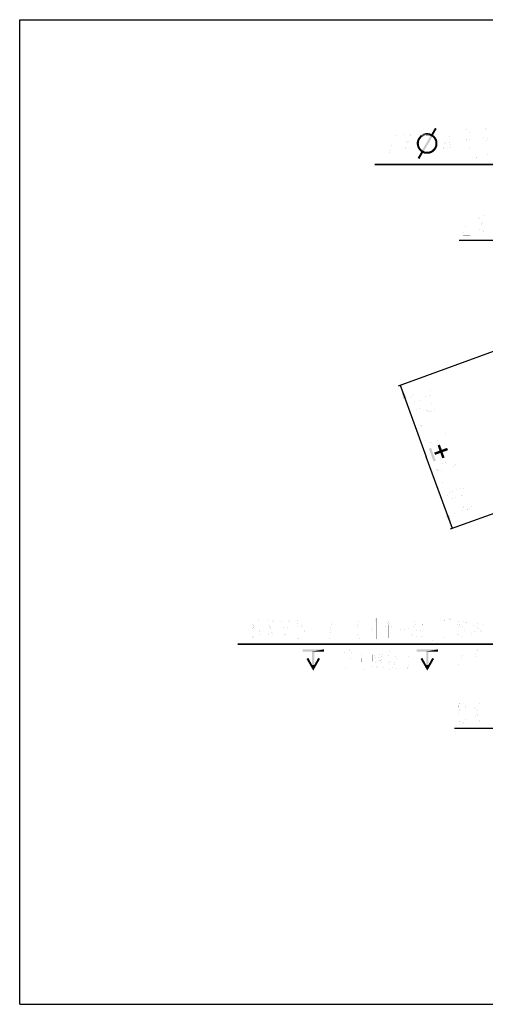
# Model space of a CAD drawing. Header units: millimetres. Extents: x 0 to 297, y 0 to 210.
# Tile 1 of 5: x 0 to 99, y 0 to 210. Entities that reach past the tile are written whole.
import ezdxf

# ---------------------------------------------------------------- set-up
doc = ezdxf.new("R2010")
doc.units = ezdxf.units.MM
doc.header["$LTSCALE"] = 16.335
doc.layers.get('0').update_dxf_attribs({"linetype": 'CONTINUOUS'})
for name, color, linetype in [('304104000081_DXF_TEXT', 7, 'CONTINUOUS'), ('MODUANFALAN_DXF_DIMENSION', 7, 'CONTINUOUS'), ('MODUANFALAN_DXF_FORMAT', 7, 'CONTINUOUS')]:
    doc.layers.add(name, color=color, linetype=linetype)
doc.styles.get("Standard").update_dxf_attribs({"font": 'txt', "width": 0.7})
doc.dimstyles.new('DIMSTYLE_1', dxfattribs={"dimtxt": 4.5, "dimasz": 3, "dimexe": 1, "dimexo": 0, "dimtad": 1, "dimdec": 3, "dimdsep": 46, "dimtxsty": 'Standard', "dimblk": '_FILLED', "dimblk1": '_FILLED', "dimblk2": '_FILLED', "dimcen": 0.09, "dimclrt": 5, "dimazin": 2, "dimtol": 1, "dimtp": 0.02, "dimtm": -0.005, "dimtfac": 0.6, "dimtdec": 3, "dimtmove": 0, "dimatfit": 2, "dimldrblk": '_FILLED', "dimfxl": 0, "dimtolj": 1, "dimarcsym": 0})
doc.dimstyles.new('DIMSTYLE_2', dxfattribs={"dimtxt": 4.5, "dimasz": 3, "dimexe": 1, "dimexo": 0, "dimtad": 1, "dimdsep": 46, "dimtxsty": 'Standard', "dimblk": '_FILLED', "dimblk1": '_FILLED', "dimblk2": '_FILLED', "dimcen": 0.09, "dimclrt": 5, "dimazin": 2, "dimtp": 0.1, "dimtm": 0.1, "dimtfac": 1, "dimtmove": 0, "dimatfit": 2, "dimldrblk": '_FILLED', "dimfxl": 0, "dimtolj": 1, "dimarcsym": 0})
doc.dimstyles.new('DIMSTYLE_5', dxfattribs={"dimtxt": 4.5, "dimasz": 3, "dimexe": 1, "dimexo": 0, "dimgap": 2.25, "dimtad": 1, "dimdsep": 46, "dimtxsty": 'Standard', "dimblk": '_FILLED', "dimblk1": '_FILLED', "dimblk2": '_FILLED', "dimcen": 0.09, "dimclrt": 5, "dimazin": 2, "dimtol": 1, "dimtp": 0.03, "dimtm": 0.03, "dimtfac": 1, "dimtofl": 0, "dimtmove": 0, "dimatfit": 3, "dimldrblk": '_FILLED', "dimfxl": 0, "dimtolj": 1, "dimarcsym": 0})

# ---------------------------------------------------------------- blocks, each defined once
blk = doc.blocks.new('_FILLED')
at = {"color": 0, "linetype": 'ByBlock'}
blk.add_solid([(0, 0), (-1, 0.117), (-1, -0.117)], dxfattribs=at)
blk = doc.blocks.new('*D1')
at = {"layer": 'MODUANFALAN_DXF_DIMENSION', "color": 2, "linetype": 'Continuous'}
for p, q in [((118.21, 179.15), (75.76, 179.15)), ((75.76, 179.15), (118.21, 179.15)), ((139.36, 153.19), (118.21, 179.15)), ((137.46, 155.52), (139.36, 153.19)), ((141.25, 150.87), (139.36, 153.19)), ((139.36, 153.19), (142.83, 148.93))]:
    blk.add_line(p, q, dxfattribs=at)
at = {"layer": 'MODUANFALAN_DXF_DIMENSION', "color": 2, "linetype": 'Continuous', "xscale": 3, "yscale": 3, "zscale": 3}
for p, rotation in [((137.46, 155.52), 309.1684627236), ((141.25, 150.87), 129.1705881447)]:
    blk.add_blockref('_FILLED', p, dxfattribs=dict(at, rotation=rotation))
blk = doc.blocks.new('*D2')
at = {"layer": 'MODUANFALAN_DXF_DIMENSION', "color": 2, "linetype": 'Continuous'}
for p, q in [((136.1, 91.84), (140.55, 94.13)), ((138.33, 92.98), (136.1, 91.84)), ((136.1, 91.84), (106.97, 76.79)), ((133.88, 90.69), (136.1, 91.84)), ((106.97, 76.79), (46.52, 76.79)), ((46.52, 76.79), (106.97, 76.79))]:
    blk.add_line(p, q, dxfattribs=at)
at = {"layer": 'MODUANFALAN_DXF_DIMENSION', "color": 2, "linetype": 'Continuous', "xscale": 3, "yscale": 3, "zscale": 3}
for p, rotation in [((138.33, 92.98), 207.3104955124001), ((133.88, 90.69), 27.3104955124)]:
    blk.add_blockref('_FILLED', p, dxfattribs=dict(at, rotation=rotation))
blk = doc.blocks.new('*D5')
at = {"layer": 'MODUANFALAN_DXF_DIMENSION', "color": 2, "linetype": 'Continuous'}
for p, q in [((139.36, 153.19), (80.73, 131.85)), ((81.2, 132.03), (86.76, 116.76)), ((150.47, 122.65), (91.85, 101.31)), ((92.32, 101.49), (86.76, 116.76))]:
    blk.add_line(p, q, dxfattribs=at)
at = {"layer": 'MODUANFALAN_DXF_DIMENSION', "color": 2, "linetype": 'Continuous', "xscale": 3, "yscale": 3, "zscale": 3}
for p, rotation in [((81.2, 132.03), 110), ((92.32, 101.49), 290)]:
    blk.add_blockref('_FILLED', p, dxfattribs=dict(at, rotation=rotation))

msp = doc.modelspace()

# ---------------------------------------------------------------- linework, layer by layer
at = {"layer": '304104000081_DXF_TEXT', "color": 2, "linetype": 'Continuous'}
for p, q in [((112.7002, 162.9205), (93.8002, 162.9205)), ((111.6767, 58.8286), (92.7767, 58.8286))]:
    msp.add_line(p, q, dxfattribs=at)
at = {"layer": '304104000081_DXF_TEXT', "color": 5, "linetype": 'Continuous', "const_width": 0.005}
for points in [[(94.5877, 167.7955), (94.7846, 168.1705), (95.1784, 168.5455), (95.5721, 168.5455), (95.9659, 168.1705), (96.1628, 167.7955), (96.1628, 167.0455), (95.9659, 166.6705)], [(97.7377, 164.0455), (99.3127, 168.5455)], [(97.7377, 168.5455), (99.3127, 164.0455)], [(95.9659, 166.6705), (95.1784, 165.9205), (94.7846, 165.1705), (94.5877, 164.0455), (96.1628, 164.0455)], [(94.1548, 62.5786), (93.7611, 62.9536), (93.5642, 63.3286), (93.5642, 63.7036), (93.7611, 64.0786), (94.1548, 64.4536), (94.5486, 64.4536), (94.9423, 64.0786), (95.1392, 63.7036), (95.1392, 63.3286), (94.9423, 62.9536), (94.5486, 62.5786)], [(96.7142, 64.4536), (98.2892, 59.9536)], [(96.7142, 59.9536), (98.2892, 64.4536)], [(93.3673, 61.4536), (93.7611, 62.2036), (94.1548, 62.5786), (94.5486, 62.5786), (94.9423, 62.2036)], [(93.3673, 61.0786), (93.3673, 61.4536)], [(94.1548, 59.9536), (93.7611, 60.3286), (93.3673, 61.0786)], [(94.9423, 62.2036), (95.3361, 61.4536), (95.3361, 61.0786), (94.9423, 60.3286)], [(94.9423, 60.3286), (94.5486, 59.9536), (94.1548, 59.9536)]]:
    msp.add_lwpolyline(points, dxfattribs=at)
at = {"layer": 'MODUANFALAN_DXF_DIMENSION', "color": 5, "linetype": 'Continuous', "const_width": 0.005}
for points in [[(78.8014, 185.1467), (78.9983, 185.5217), (79.392, 185.8967), (79.7858, 185.8967), (80.1795, 185.5217), (80.3764, 185.1467), (80.3764, 184.3967), (80.1795, 184.0217)], [(81.9514, 181.3967), (83.5264, 185.8967)], [(81.9514, 185.8967), (83.5264, 181.3967)], [(90.4091, 182.8967), (90.606, 183.6467), (91.1966, 184.0217), (91.7872, 183.6467), (91.9841, 182.8967), (91.7872, 182.1467), (91.5904, 181.7717), (91.1966, 181.3967), (90.8029, 181.7717), (90.606, 182.1467), (90.4091, 182.8967), (90.4091, 184.3967), (90.606, 185.1467), (90.8029, 185.5217), (91.1966, 185.8967), (91.5904, 185.5217), (91.7872, 185.1467)], [(93.2441, 185.4467), (94.1891, 185.4467)], [(93.7166, 186.3467), (93.7166, 184.5467)], [(95.6066, 184.0967), (95.3704, 184.3217), (95.2522, 184.5467), (95.1341, 184.9967), (95.1341, 185.8967), (95.2522, 186.3467), (95.3704, 186.5717), (95.6066, 186.7967), (95.8429, 186.5717), (95.961, 186.3467), (96.0791, 185.8967), (96.0791, 184.9967), (95.961, 184.5467), (95.8429, 184.3217), (95.6066, 184.0967)], [(99.3866, 184.0967), (99.1504, 184.3217), (99.0322, 184.5467), (98.9141, 184.9967), (98.9141, 185.8967), (99.0322, 186.3467), (99.1504, 186.5717), (99.3866, 186.7967), (99.6229, 186.5717), (99.741, 186.3467), (99.8591, 185.8967), (99.8591, 184.9967), (99.741, 184.5467), (99.6229, 184.3217), (99.3866, 184.0967)], [(80.1795, 184.0217), (79.392, 183.2717), (78.9983, 182.5217), (78.8014, 181.3967), (80.3764, 181.3967)], [(93.7166, 182.7467), (93.7166, 180.9467)], [(95.6066, 180.4967), (95.3704, 180.7217), (95.2522, 180.9467), (95.1341, 181.3967), (95.1341, 182.2967), (95.2522, 182.7467), (95.3704, 182.9717), (95.6066, 183.1967), (95.8429, 182.9717), (95.961, 182.7467), (96.0791, 182.2967), (96.0791, 181.3967), (95.961, 180.9467), (95.8429, 180.7217), (95.6066, 180.4967)], [(97.4966, 184.0967), (97.3785, 184.0967), (97.3785, 184.3217), (97.4966, 184.0967)], [(99.3866, 180.4967), (99.1504, 180.7217), (99.0322, 180.9467), (98.9141, 181.3967), (98.9141, 182.2967), (99.0322, 182.7467), (99.1504, 182.9717), (99.3866, 183.1967), (99.6229, 182.9717), (99.741, 182.7467), (99.8591, 182.2967), (99.8591, 181.3967), (99.741, 180.9467), (99.6229, 180.7217), (99.3866, 180.4967)], [(93.2441, 181.8467), (94.1891, 181.8467)], [(97.4966, 180.4967), (97.3785, 180.4967), (97.3785, 180.7217), (97.4966, 180.4967)], [(87.1413, 131.0613), (87.6283, 130.8196), (87.763, 130.4496), (87.5453, 129.9513), (87.2602, 129.638), (86.9078, 129.5098), (86.4881, 129.5665), (86.0011, 129.8083), (85.7834, 129.31), (85.2133, 128.6835)], [(84.0214, 128.6687), (83.5344, 128.9105), (83.3997, 129.2805), (83.6174, 129.7787), (83.9025, 130.092)], [(85.2133, 128.6835), (84.8609, 128.5552), (84.0214, 128.6687)], [(85.8664, 130.1783), (86.0011, 129.8083)], [(87.7989, 128.158), (88.2186, 128.1013), (88.7057, 127.8595), (88.8404, 127.4895), (88.6226, 126.9913), (88.3376, 126.678), (87.6328, 126.4215), (87.2131, 126.4782)], [(87.2131, 126.4782), (86.239, 126.9617), (85.3996, 127.0752), (84.2751, 126.8754), (84.8137, 125.3954)], [(85.6218, 123.1754), (85.5544, 123.3604), (85.9068, 123.4887), (85.6218, 123.1754)], [(91.1971, 121.0145), (90.7931, 122.1245), (88.9638, 121.6682), (89.4509, 121.4264), (89.5855, 121.0564), (89.3678, 120.5582), (89.0828, 120.2449), (88.4453, 119.8034), (87.6732, 119.7319), (87.2535, 119.7886), (86.7665, 120.0304), (86.6318, 120.4004), (86.8495, 120.8986), (87.1346, 121.2119)], [(88.9379, 114.0645), (89.1556, 114.5628), (89.4406, 114.876), (90.0781, 115.3176), (91.4876, 115.8306), (92.2597, 115.9021), (92.6794, 115.8453), (93.1665, 115.6036), (92.9488, 115.1053), (92.6637, 114.7921), (92.0263, 114.3506), (90.6167, 113.8375), (89.8446, 113.766), (89.4249, 113.8228), (88.9379, 114.0645)], [(90.0152, 111.1045), (89.9479, 111.2895), (90.3003, 111.4177), (90.0152, 111.1045)], [(91.0926, 108.1444), (91.3103, 108.6427), (91.5954, 108.956), (92.2328, 109.3975), (93.6423, 109.9105), (94.4144, 109.982), (94.8341, 109.9253), (95.3212, 109.6835), (95.1035, 109.1853), (94.8184, 108.872), (94.181, 108.4305), (92.7715, 107.9175), (91.9994, 107.846), (91.5796, 107.9027), (91.0926, 108.1444)], [(95.8442, 107.1503), (96.3312, 106.9085), (96.4659, 106.5385), (96.2482, 106.0402), (95.9631, 105.727), (95.6108, 105.5987), (95.191, 105.6555), (94.704, 105.8972), (94.4863, 105.399)], [(93.5638, 104.6442), (92.7243, 104.7577), (92.2373, 104.9994), (92.1026, 105.3694), (92.3203, 105.8677), (92.6054, 106.1809)], [(94.4863, 105.399), (93.9162, 104.7724), (93.5638, 104.6442)], [(94.5693, 106.2672), (94.704, 105.8972)], [(50.1502, 80.5442), (49.7565, 80.9192), (49.5596, 81.2942), (49.5596, 81.6692), (49.7565, 82.0442), (50.1502, 82.4192), (50.544, 82.4192), (50.9377, 82.0442), (51.1346, 81.6692), (51.1346, 81.2942), (50.9377, 80.9192), (50.544, 80.5442)], [(52.7096, 82.4192), (54.2846, 77.9192)], [(52.7096, 77.9192), (54.2846, 82.4192)], [(55.6627, 77.9192), (55.6627, 82.4192), (56.6471, 78.6692), (57.6315, 82.4192), (57.6315, 77.9192)], [(60.5846, 82.4192), (59.4034, 82.4192), (59.2065, 80.5442), (59.6002, 80.9192), (59.994, 80.9192), (60.3877, 80.5442), (60.5846, 80.1692), (60.7815, 79.4192), (60.5846, 78.6692), (60.3877, 78.2942), (59.994, 77.9192), (59.6002, 77.9192), (59.2065, 78.2942), (59.0096, 78.6692)], [(66.8846, 82.4192), (65.3096, 82.4192)], [(66.0971, 77.9192), (66.294, 79.7942), (66.4909, 80.9192), (66.8846, 82.4192)], [(68.4596, 82.4192), (68.4596, 77.9192)], [(70.0346, 82.4192), (70.0346, 77.9192)], [(72.594, 82.4192), (72.2002, 81.6692), (72.0034, 80.5442), (72.0034, 79.7942), (72.2002, 78.6692), (72.594, 77.9192)], [(76.1377, 77.9192), (76.1377, 82.4192), (74.7596, 79.0442), (76.5315, 79.0442)], [(78.7721, 82.1289), (78.6221, 81.3305), (77.9471, 80.4596), (77.3471, 79.8063)], [(84.3971, 82.0563), (83.7221, 80.5321)], [(90.5096, 81.6692), (90.7065, 82.0442), (91.1002, 82.4192), (91.494, 82.4192), (91.8877, 82.0442), (92.0846, 81.6692), (92.0846, 80.9192), (91.8877, 80.5442), (91.1002, 79.7942)], [(93.8471, 82.0563), (93.1721, 80.5321)], [(96.9971, 82.0563), (96.9971, 79.516)], [(97.8971, 82.2015), (97.4471, 80.2418)], [(49.3627, 79.0442), (49.3627, 79.4192), (49.7565, 80.1692)], [(49.7565, 80.1692), (50.1502, 80.5442), (50.544, 80.5442), (50.9377, 80.1692)], [(50.9377, 80.1692), (51.3315, 79.4192), (51.3315, 79.0442), (50.9377, 78.2942)], [(62.3565, 80.1692), (63.5377, 80.1692)], [(68.4596, 80.1692), (70.0346, 80.1692)], [(78.6971, 81.6208), (79.6721, 80.0966), (80.0471, 80.0966)], [(78.6971, 78.137), (78.6971, 80.9676)], [(80.4971, 79.8789), (83.1971, 80.0966)], [(83.6471, 80.4596), (84.3971, 80.7499)], [(84.6221, 79.8063), (83.7221, 79.516)], [(84.5471, 81.1128), (83.8721, 79.5886)], [(84.9221, 81.6934), (84.9221, 78.4999)], [(85.8971, 81.6208), (84.9221, 81.5483)], [(84.9221, 80.6047), (85.5221, 80.7499)], [(85.5221, 79.8063), (84.9221, 79.7337)], [(85.8221, 78.5725), (85.8971, 81.6934)], [(93.0971, 80.4596), (93.8471, 80.7499)], [(94.0721, 79.8063), (93.1721, 79.516)], [(93.9971, 81.1128), (93.3221, 79.5886)], [(94.3721, 81.6934), (94.3721, 78.4999)], [(95.3471, 81.6208), (94.3721, 81.5483)], [(94.3721, 80.6047), (94.9721, 80.7499)], [(94.9721, 79.8063), (94.3721, 79.7337)], [(95.2721, 78.5725), (95.3471, 81.6934)], [(96.4721, 80.7499), (97.4471, 80.895)], [(97.6721, 81.1128), (98.7221, 81.2579)], [(97.7471, 80.4596), (98.1221, 79.9515)], [(98.7221, 81.3305), (98.4221, 78.2096), (97.8971, 78.8628)], [(50.1502, 77.9192), (49.7565, 78.2942), (49.3627, 79.0442)], [(50.9377, 78.2942), (50.544, 77.9192), (50.1502, 77.9192)], [(83.6471, 78.7176), (84.5471, 79.1531)], [(84.4721, 78.4273), (86.3471, 78.5725)], [(88.1471, 77.9192), (87.9502, 78.2942), (88.1471, 78.2942), (88.1471, 77.9192), (87.7534, 77.1692)], [(91.1002, 79.7942), (90.7065, 79.0442), (90.5096, 77.9192), (92.0846, 77.9192)], [(93.0971, 78.7176), (93.9971, 79.1531)], [(93.9221, 78.4273), (95.7971, 78.5725)], [(96.3221, 79.0805), (97.3721, 79.6612)], [(97.2971, 79.2257), (98.2721, 79.7337)], [(66.9576, 75.6692), (66.9576, 71.1692)], [(69.3201, 74.9192), (69.5169, 75.2942), (69.9107, 75.6692), (70.3044, 75.6692), (70.6982, 75.2942), (70.8951, 74.9192), (70.8951, 74.1692), (70.6982, 73.7942), (69.9107, 73.0442)], [(73.4544, 75.6692), (73.0607, 74.9192), (72.8638, 73.7942), (72.8638, 73.0442), (73.0607, 71.9192), (73.4544, 71.1692)], [(82.5107, 75.6692), (82.9044, 74.9192), (83.1013, 73.7942), (83.1013, 73.0442), (82.9044, 71.9192), (82.5107, 71.1692)], [(91.2971, 75.6692), (91.2971, 71.1692)], [(95.0377, 71.1692), (95.0377, 75.6692), (93.6596, 72.2942), (95.4315, 72.2942)], [(97.794, 75.6692), (97.4002, 74.9192), (97.2034, 73.7942), (97.2034, 73.0442), (97.4002, 71.9192), (97.794, 71.1692)], [(75.2826, 74.5805), (75.2826, 73.1289)], [(75.2826, 74.2902), (76.0326, 74.3628)], [(75.6576, 75.3789), (75.6576, 72.4031)], [(76.0326, 74.5079), (75.9576, 73.4918)], [(76.3326, 75.3789), (76.3326, 73.7096)], [(76.3326, 75.0886), (77.3826, 75.2337)], [(77.4576, 74.145), (76.3326, 73.9999)], [(76.4076, 74.5805), (77.2326, 74.6531)], [(77.3826, 73.7096), (76.4076, 72.766)], [(76.9326, 73.9999), (76.4826, 73.3467)], [(76.8576, 75.1612), (76.8576, 74.0725)], [(77.4576, 75.3789), (77.3826, 74.145)], [(78.2826, 73.7096), (79.1076, 74.0725)], [(78.9576, 75.3063), (78.4326, 73.8547)], [(79.3326, 74.3628), (78.5826, 72.8386)], [(80.5326, 73.9999), (80.0826, 72.6934), (79.6326, 71.9676), (78.9576, 71.387)], [(79.4826, 73.9999), (80.9076, 74.2176)], [(79.7076, 73.7096), (80.5326, 71.4596), (80.9076, 71.4596)], [(80.0826, 75.3063), (80.2326, 74.5805)], [(69.9107, 73.0442), (69.5169, 72.2942), (69.3201, 71.1692), (70.8951, 71.1692)], [(75.1326, 72.1128), (76.0326, 72.6208)], [(76.0326, 73.4918), (75.2826, 73.4192)], [(76.6326, 72.4757), (75.8826, 71.5321)], [(75.9576, 72.9837), (76.1076, 72.3305)], [(76.2576, 72.766), (77.3826, 72.8386)], [(76.3326, 73.3467), (77.0826, 73.4192)], [(76.9326, 72.8386), (76.9326, 71.387), (76.5576, 71.8225)], [(77.2326, 73.2015), (77.5326, 72.6208)], [(77.2326, 72.4757), (77.6826, 71.7499)], [(78.2826, 71.8225), (79.3326, 72.4031)], [(78.4326, 72.766), (79.3326, 73.1289)]]:
    msp.add_lwpolyline(points, dxfattribs=at)
at = {"layer": 'MODUANFALAN_DXF_DIMENSION', "color": 5, "linetype": 'Continuous'}
for points in [[(88.9782, 186.7179), (87.8614, 185.6339), (88.6168, 186.9478)], [(85.6935, 184.8456), (85.0366, 184.7142), (85.2008, 184.9441)], [(85.0366, 184.7142), (85.6935, 184.8456), (85.5621, 184.6814)], [(86.0548, 185.1412), (85.2008, 184.9441), (85.3979, 185.1741)], [(86.0548, 185.1412), (85.8577, 185.0098), (85.2008, 184.9441)], [(85.2008, 184.9441), (85.8577, 185.0098), (85.6935, 184.8456)], [(86.7117, 185.3712), (86.4818, 185.3055), (85.3979, 185.1741)], [(86.7117, 185.3712), (85.3979, 185.1741), (85.5949, 185.3712)], [(86.4818, 185.3055), (86.2847, 185.2398), (85.3979, 185.1741)], [(85.3979, 185.1741), (86.2847, 185.2398), (86.0548, 185.1412)], [(88.2227, 185.404), (85.5949, 185.3712), (85.8249, 185.5025)], [(86.7117, 185.3712), (85.5949, 185.3712), (88.2227, 185.404)], [(87.8614, 185.6339), (85.8249, 185.5025), (86.0876, 185.6339)], [(88.2227, 185.404), (85.8249, 185.5025), (87.8614, 185.6339)], [(88.0256, 185.0098), (85.8906, 182.185), (87.6314, 185.2398)], [(85.8906, 182.185), (88.0256, 185.0098), (86.2519, 181.9551)], [(87.6314, 185.6996), (86.0876, 185.6339), (86.3833, 185.7325)], [(86.0876, 185.6339), (87.6314, 185.6996), (87.8614, 185.6339)], [(87.1716, 185.7982), (87.4015, 185.7653), (86.3833, 185.7325)], [(87.1716, 185.7982), (86.3833, 185.7325), (86.646, 185.7982)], [(86.3833, 185.7325), (87.4015, 185.7653), (87.6314, 185.6996)], [(86.646, 185.7982), (86.9417, 185.831), (87.1716, 185.7982)], [(86.9417, 185.3712), (86.7117, 185.3712), (88.2227, 185.404)], [(87.1387, 185.3712), (86.9417, 185.3712), (88.2227, 185.404)], [(87.303, 185.3383), (87.1387, 185.3712), (88.2227, 185.404)], [(87.4672, 185.3055), (87.303, 185.3383), (88.2227, 185.404)], [(87.6314, 185.2398), (87.4672, 185.3055), (88.2227, 185.404)], [(87.6314, 185.2398), (88.2227, 185.404), (88.4526, 185.2398)], [(87.6314, 185.2398), (88.4526, 185.2398), (88.0256, 185.0098)], [(87.8614, 185.6339), (88.9782, 186.7179), (88.2227, 185.404)], [(88.4526, 185.2398), (88.6168, 185.0427), (88.0256, 185.0098)], [(88.157, 184.8785), (88.0256, 185.0098), (88.6168, 185.0427)], [(88.157, 184.8785), (88.6168, 185.0427), (88.7811, 184.8456)], [(88.7811, 184.8456), (88.3212, 184.7471), (88.157, 184.8785)], [(88.3212, 184.7471), (88.7811, 184.8456), (88.9125, 184.6157)], [(85.2336, 184.0573), (84.7409, 183.8931), (84.8066, 184.1887)], [(84.7409, 183.8931), (85.2336, 184.0573), (85.2008, 183.8274)], [(85.2008, 183.8274), (84.7409, 183.5974), (84.7409, 183.8931)], [(84.7409, 183.5974), (85.2008, 183.8274), (85.1679, 183.5974)], [(85.1679, 183.5974), (85.2008, 183.4004), (84.7409, 183.3347)], [(85.1679, 183.5974), (84.7409, 183.3347), (84.7409, 183.5974)], [(84.7409, 183.3347), (85.2008, 183.4004), (85.2336, 183.1704)], [(85.2336, 183.1704), (84.8066, 183.0719), (84.7409, 183.3347)], [(85.2993, 184.2872), (84.8066, 184.1887), (84.9052, 184.4514)], [(84.8066, 184.1887), (85.2993, 184.2872), (85.2336, 184.0573)], [(84.8066, 183.0719), (85.2336, 183.1704), (85.2993, 182.9733)], [(85.2993, 182.9733), (84.8723, 182.8091), (84.8066, 183.0719)], [(84.8723, 182.8091), (85.2993, 182.9733), (85.365, 182.8091)], [(85.365, 182.8091), (84.9709, 182.5792), (84.8723, 182.8091)], [(85.5621, 184.6814), (84.9052, 184.4514), (85.0366, 184.7142)], [(85.5621, 184.6814), (85.4307, 184.4843), (84.9052, 184.4514)], [(84.9052, 184.4514), (85.4307, 184.4843), (85.2993, 184.2872)], [(85.365, 182.8091), (85.4636, 182.612), (84.9709, 182.5792)], [(88.9125, 184.6157), (88.4198, 184.5828), (88.3212, 184.7471)], [(88.3541, 182.5135), (88.4855, 182.7106), (88.9782, 182.7434)], [(88.3541, 182.5135), (88.9782, 182.7434), (88.8468, 182.4806)], [(88.5183, 184.3858), (88.4198, 184.5828), (88.9125, 184.6157)], [(88.9782, 182.7434), (88.4855, 182.7106), (88.584, 182.9077)], [(88.5183, 184.3858), (88.9125, 184.6157), (89.011, 184.3858)], [(89.011, 184.3858), (88.6168, 184.2215), (88.5183, 184.3858)], [(89.0767, 183.0062), (88.584, 182.9077), (88.6497, 183.1376)], [(88.584, 182.9077), (89.0767, 183.0062), (88.9782, 182.7434)], [(88.6168, 184.2215), (89.011, 184.3858), (89.1095, 184.123)], [(89.1095, 184.123), (88.6825, 184.0244), (88.6168, 184.2215)], [(89.1424, 183.3018), (88.6497, 183.1376), (88.7154, 183.3675)], [(88.6497, 183.1376), (89.1424, 183.3018), (89.0767, 183.0062)], [(88.6825, 184.0244), (89.1095, 184.123), (89.1424, 183.8602)], [(89.1424, 183.8602), (88.7154, 183.7945), (88.6825, 184.0244)], [(88.7154, 183.5974), (88.7154, 183.7945), (89.1424, 183.8602)], [(88.7154, 183.5974), (89.1424, 183.8602), (89.1424, 183.5974)], [(89.1424, 183.5974), (88.7154, 183.3675), (88.7154, 183.5974)], [(88.7154, 183.3675), (89.1424, 183.5974), (89.1424, 183.3018)], [(86.022, 181.5609), (84.9052, 180.5098), (85.6606, 181.7909)], [(84.9052, 180.5098), (86.022, 181.5609), (85.2993, 180.2799)], [(84.9709, 182.5792), (85.4636, 182.612), (85.5949, 182.4478)], [(85.5949, 182.4478), (85.1351, 182.3493), (84.9709, 182.5792)], [(85.1351, 182.3493), (85.5949, 182.4478), (85.7263, 182.3164)], [(85.7263, 182.3164), (85.2665, 182.1522), (85.1351, 182.3493)], [(85.7263, 182.3164), (85.8906, 182.185), (85.2665, 182.1522)], [(85.4636, 181.9551), (85.2665, 182.1522), (85.8906, 182.185)], [(86.2519, 181.9551), (85.4636, 181.9551), (85.8906, 182.185)], [(86.2519, 181.9551), (85.6606, 181.7909), (85.4636, 181.9551)], [(86.2519, 181.9551), (86.4161, 181.8894), (85.6606, 181.7909)], [(86.4161, 181.8894), (86.5803, 181.8566), (85.6606, 181.7909)], [(86.5803, 181.8566), (86.7774, 181.8237), (85.6606, 181.7909)], [(86.9417, 181.8237), (87.1716, 181.8237), (85.6606, 181.7909)], [(86.7774, 181.8237), (86.9417, 181.8237), (85.6606, 181.7909)], [(88.0585, 181.6923), (85.6606, 181.7909), (87.1716, 181.8237)], [(85.6606, 181.7909), (88.0585, 181.6923), (86.022, 181.5609)], [(86.022, 181.5609), (88.0585, 181.6923), (87.7957, 181.5609)], [(87.7957, 181.5609), (86.2519, 181.4952), (86.022, 181.5609)], [(86.2519, 181.4952), (87.7957, 181.5609), (87.5329, 181.4624)], [(87.5329, 181.4624), (86.4818, 181.4296), (86.2519, 181.4952)], [(86.7117, 181.3967), (86.4818, 181.4296), (87.5329, 181.4624)], [(86.9417, 181.3967), (86.7117, 181.3967), (87.5329, 181.4624)], [(86.9417, 181.3967), (87.5329, 181.4624), (87.2373, 181.3967)], [(88.2884, 181.8566), (87.1716, 181.8237), (87.4015, 181.8894)], [(87.1716, 181.8237), (88.2884, 181.8566), (88.0585, 181.6923)], [(87.4015, 181.8894), (87.6314, 181.9551), (88.5183, 182.0208)], [(87.4015, 181.8894), (88.5183, 182.0208), (88.2884, 181.8566)], [(88.5183, 182.0208), (87.6314, 181.9551), (87.8285, 182.0536)], [(87.8285, 182.0536), (88.0256, 182.185), (88.6825, 182.2507)], [(87.8285, 182.0536), (88.6825, 182.2507), (88.5183, 182.0208)], [(88.6825, 182.2507), (88.0256, 182.185), (88.1898, 182.3493)], [(88.8468, 182.4806), (88.1898, 182.3493), (88.3541, 182.5135)], [(88.1898, 182.3493), (88.8468, 182.4806), (88.6825, 182.2507)], [(88.7793, 115.9407), (87.3165, 118.5193), (87.7794, 118.6878)], [(87.3165, 118.5193), (88.7793, 115.9407), (88.3163, 115.7722)], [(89.7526, 117.5883), (88.4617, 117.6777), (89.5728, 118.0822)], [(88.4617, 117.6777), (89.7526, 117.5883), (88.6414, 117.1839)], [(90.0667, 118.2619), (89.1684, 119.1933), (89.6623, 119.3731)], [(90.2464, 117.7681), (90.6621, 116.626), (89.1684, 119.1933)], [(90.0667, 118.2619), (90.2464, 117.7681), (89.1684, 119.1933)], [(89.5728, 118.0822), (89.1684, 119.1933), (90.6621, 116.626)], [(89.7526, 117.5883), (89.5728, 118.0822), (90.6621, 116.626)], [(91.3885, 118.1837), (90.0667, 118.2619), (91.2087, 118.6776)], [(90.0667, 118.2619), (91.3885, 118.1837), (90.2464, 117.7681)], [(89.7526, 117.5883), (90.6621, 116.626), (90.1682, 116.4463)], [(64.9029, 75.7021), (60.37, 75.2422), (60.37, 75.7021)], [(62.4065, 75.2422), (60.37, 75.2422), (64.9029, 75.7021)], [(62.8664, 75.2422), (62.4065, 75.2422), (64.9029, 75.7021)], [(62.8664, 75.2422), (64.9029, 75.7021), (64.9029, 75.2422)], [(89.2424, 75.7021), (84.7096, 75.2422), (84.7096, 75.7021)], [(86.7461, 75.2422), (84.7096, 75.2422), (89.2424, 75.7021)], [(87.2059, 75.2422), (86.7461, 75.2422), (89.2424, 75.7021)], [(87.2059, 75.2422), (89.2424, 75.7021), (89.2424, 75.2422)], [(61.1912, 73.6656), (61.5853, 73.8955), (62.4065, 72.3846)], [(62.4065, 72.3846), (62.6364, 71.1692), (61.1912, 73.6656)], [(62.8664, 75.2422), (62.4065, 72.3846), (62.4065, 75.2422)], [(62.4065, 72.3846), (62.8664, 75.2422), (62.8664, 72.3846)], [(62.8664, 72.3846), (64.0817, 73.6656), (62.6364, 71.1692)], [(64.0817, 73.6656), (62.8664, 72.3846), (63.6875, 73.8955)], [(85.5307, 73.6656), (85.9249, 73.8955), (86.7461, 72.3846)], [(86.7461, 72.3846), (86.976, 71.1692), (85.5307, 73.6656)], [(87.2059, 75.2422), (86.7461, 72.3846), (86.7461, 75.2422)], [(86.7461, 72.3846), (87.2059, 75.2422), (87.2059, 72.3846)], [(87.2059, 72.3846), (88.4212, 73.6656), (86.976, 71.1692)], [(88.4212, 73.6656), (87.2059, 72.3846), (88.0271, 73.8955)], [(62.4065, 72.3846), (62.8664, 72.3846), (62.6364, 71.1692)], [(86.7461, 72.3846), (87.2059, 72.3846), (86.976, 71.1692)]]:
    msp.add_solid(points, dxfattribs=at)
at = {"layer": 'MODUANFALAN_DXF_FORMAT', "color": 7, "linetype": 'Continuous'}
for p, q in [((0, 0), (0, 210)), ((0, 210), (297, 210)), ((0, 0), (297, 0))]:
    msp.add_line(p, q, dxfattribs=at)

# ---------------------------------------------------------------- dimensions: what is measured, and where the dimension line sits
at = {"layer": 'MODUANFALAN_DXF_DIMENSION', "color": 2, "linetype": 'Continuous'}
for p1, p2, text, dimstyle, picture, middle in [((137.4625, 155.5173), (141.2522, 150.8656), '2X{\\fSymbol_ASME;\\W1.0;?}<> EQS\\P{\\fSymbol_ASME;\\W1.0;?}7', 'DIMSTYLE_1', '*D1', (78.0139, 181.3967)), ((133.8826, 90.6899), (138.3253, 92.984), '8XM<>-7H(4个一组,2组均布)\\P{\\fSymbol_ASME;\\W1.0;?}12(螺纹){\\fSymbol_ASME;\\W1.0;?}14(孔)', 'DIMSTYLE_2', '*D2', (48.7721, 77.9192))]:
    dim = msp.add_diameter_dim_2p(p1=p1, p2=p2, text=text, dimstyle=dimstyle, override={"dimtih": 1, "dimtoh": 1, "dimpost": '<>'}, dxfattribs=at)
    dim.commit()
    dim.dimension.update_dxf_attribs({"geometry": picture, "text_midpoint": middle, "dimtype": 163})
dim = msp.add_linear_dim(base=(92.3192, 101.4852), p1=(139.3573, 153.1914), p2=(150.473, 122.6514), angle=290, dimstyle='DIMSTYLE_5', dxfattribs=at)
dim.commit()
dim.dimension.update_dxf_attribs({"geometry": '*D5', "text_midpoint": (81.8712, 130.1907), "dimtype": 160})

doc.saveas('drawing.dxf')
